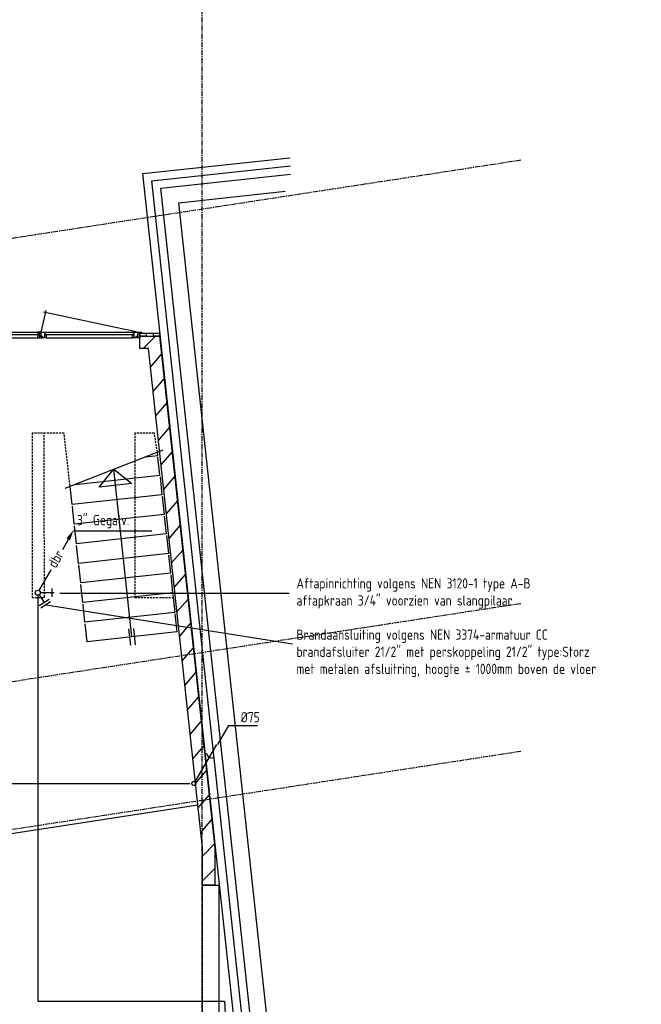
# Model space of a CAD drawing. Extents: x -132501 to 411300, y -42818 to 427495.
# Tile 229 of 256: x 160372 to 167940, y 160142 to 172133. Entities that reach past the tile are written whole.
import ezdxf

# ---------------------------------------------------------------- set-up
doc = ezdxf.new("R2010")
doc.units = 0
doc.header["$LTSCALE"] = 50
for name, pattern in [('CENTER', [2, 1.25, -0.25, 0.25, -0.25]), ('DASHDOT', [300, 250, -25, 0, -25]), ('DASHED', [0.75, 0.5, -0.25])]:
    doc.linetypes.add(name, pattern=pattern)
doc.layers.get('0').update_dxf_attribs({"linetype": 'CONTINUOUS'})
for name, color, linetype in [('52---0--RIOOLINST', 2, 'CONTINUOUS'), ('52AF', 6, 'CONTINUOUS'), ('53WA', 3, 'DASHDOT'), ('BOUW', 1, 'CONTINUOUS'), ('STRAMIEN', 2, 'CENTER')]:
    doc.layers.add(name, color=color, linetype=linetype)
doc.styles.add('ISO25', font='ISO', dxfattribs={"width": 0.9, "height": 125})

# ---------------------------------------------------------------- blocks, each defined once
blk = doc.blocks.new('DBR2')
at = {"layer": '53WA', "color": 2, "linetype": 'Continuous'}
for p, q in [((373, 650), (301, 524)), ((159, 279), (14, 27))]:
    blk.add_line(p, q, dxfattribs=at)
blk.add_circle((0, 0), 31.2, dxfattribs=at)
blk.add_solid([(350, 663), (394, 638), (434, 759)], dxfattribs=at)
at = {"layer": '53WA', "color": 1, "linetype": 'Continuous', "style": 'ISO25', "width": 0.9}
blk.add_text('dbr', height=125, rotation=60, dxfattribs=at).set_placement((221, 290))
blk = doc.blocks.new('80', base_point=(42618, 22673))
at = {"layer": 'BOUW', "linetype": 'Continuous'}
for points in [[(42838, 22673), (42618, 22673), (42618, 23773), (42838, 23773)], [(43078, 22673), (42858, 22673), (42858, 23773), (43078, 23773)], [(43318, 22673), (43098, 22673), (43098, 23773), (43318, 23773)], [(43558, 22673), (43338, 22673), (43338, 23773), (43558, 23773)], [(43798, 22673), (43578, 22673), (43578, 23773), (43798, 23773)], [(44038, 22673), (43818, 22673), (43818, 23773), (44038, 23773)], [(44278, 22673), (44058, 22673), (44058, 23773), (44278, 23773)], [(44518, 22673), (44298, 22673), (44298, 23773), (44518, 23773)], [(44538, 23710), (44538, 22673), (44758, 22673)], [(42617, 23224), (44673, 23224), (44473, 23024), (44473, 23424), (44667, 23227)], [(42718, 23253), (42518, 23253)], [(42718, 23193), (42518, 23193)], [(44778, 22823), (44778, 22673), (44821, 22673)]]:
    blk.add_lwpolyline(points, dxfattribs=at)
at = {"layer": 'BOUW', "linetype": 'DASHDOT'}
blk.add_lwpolyline([(44506, 23836), (44839, 22599)], dxfattribs=at)
blk = doc.blocks.new('C141')
at = {"color": 3, "linetype": 'Continuous'}
blk.add_line((5.5, 9.5), (0.26, 0.42), dxfattribs=at)
blk.add_circle((0, 0), 0.5, dxfattribs=at)
blk.add_arc((4.33, 7.47), 1.22, 184.7529, 295.2471, dxfattribs=at)
at = {"linetype": 'Continuous'}
blk.add_solid([(2.27, 3.29), (0.26, 0.42), (1.74, 3.59)], dxfattribs=at)

msp = doc.modelspace()

# ---------------------------------------------------------------- linework, layer by layer
at = {"layer": '52AF', "color": 1, "linetype": 'Continuous'}
for p, q in [((162783.5441, 163306.936), (162916.9892, 163538.0696)), ((162915.9074, 163538.0685), (163267.4719, 163538.4235))]:
    msp.add_line(p, q, dxfattribs=at)
at = {"layer": '52AF', "linetype": 'Continuous'}
msp.add_line((157217.0336, 162831.0577), (162442.0336, 162831.0577), dxfattribs=at)
at = {"layer": '53WA', "color": 1, "linetype": 'Continuous'}
for p, q in [((161027.9385, 165908.0886), (161979.5667, 165908.0886)), ((160858.4297, 165148.4437), (163650.8638, 165148.4437)), ((160692.0336, 165006.0577), (163692.0336, 164531.0577))]:
    msp.add_line(p, q, dxfattribs=at)
at = {"layer": '53WA', "color": 5, "linetype": 'Continuous'}
for p, q in [((160592.0336, 165131.0577), (160592.0336, 160181.0577)), ((160592.0336, 160181.0577), (162867.0336, 160181.0577)), ((162867.0336, 160181.0577), (162990.6717, 157635.081))]:
    msp.add_line(p, q, dxfattribs=at)
at = {"layer": '53WA', "color": 2, "linetype": 'Continuous'}
for p, q in [((160611.5579, 165126.0705), (160669.1574, 165037.0071)), ((160617.0336, 165156.0577), (160792.0336, 165156.0577)), ((160767.0336, 165106.0577), (160767.0336, 165206.0577)), ((160609.7818, 164998.6074), (160728.533, 165075.4068)), ((160628.9816, 164968.9196), (160747.7329, 165045.719))]:
    msp.add_line(p, q, dxfattribs=at)
at = {"layer": 'BOUW', "linetype": 'Continuous'}
for points in [[(164972.6336, 157115.0577), (163308.7336, 156935.4577), (161870.5336, 170258.5577), (163660.1336, 170451.6577)], [(164988.2336, 157217.3577), (163397.4336, 157045.6577), (161980.6336, 170169.8577), (163670.8336, 170352.2577)], [(165013.6336, 157321.0577), (163486.1336, 157155.7577), (162090.8336, 170081.1577), (163669.0336, 170253.0577)], [(162311.1336, 169903.7577), (163603.6336, 170043.2577)], [(160632.0336, 168329.0577), (160692.0336, 168590.0577)], [(161807.0336, 168329.0577), (160660.0336, 168569.0577)], [(159443.0336, 168329.0577), (160588.0336, 168329.0577)], [(159443.0336, 168299.0577), (160588.0336, 168299.0577)], [(159443.0336, 168259.0577), (160588.0336, 168259.0577)], [(160628.0336, 168329.0577), (160588.0336, 168329.0577), (160588.0336, 168319.0577), (160608.0336, 168319.0577), (160608.0336, 168259.0577), (160648.0336, 168259.0577), (160648.0336, 168269.0577), (160628.0336, 168269.0577), (160628.0336, 168329.0577)], [(160608.0336, 168299.0577), (160588.0336, 168299.0577), (160588.0336, 168259.0577), (160608.0336, 168259.0577)], [(160632.0336, 168329.0577), (160692.0336, 168329.0577), (160692.0336, 168319.0577), (160672.0336, 168319.0577), (160672.0336, 168259.0577), (160652.0336, 168259.0577), (160652.0336, 168274.0577), (160632.0336, 168274.0577), (160632.0336, 168329.0577)], [(160672.0336, 168299.0577), (160692.0336, 168299.0577), (160692.0336, 168259.0577), (160672.0336, 168259.0577)], [(160692.0336, 168329.0577), (161747.0336, 168329.0577)], [(160692.0336, 168299.0577), (161747.0336, 168299.0577)], [(160692.0336, 168259.0577), (161747.0336, 168259.0577)], [(161747.0336, 168329.0577), (161807.0336, 168329.0577), (161807.0336, 168274.0577), (161787.0336, 168274.0577), (161787.0336, 168259.0577), (161767.0336, 168259.0577), (161767.0336, 168319.0577), (161747.0336, 168319.0577), (161747.0336, 168329.0577)], [(161767.0336, 168259.0577), (161747.0336, 168259.0577), (161747.0336, 168299.0577), (161767.0336, 168299.0577)], [(161813.0336, 168329.0577), (161853.0336, 168329.0577), (161853.0336, 168319.0577), (161833.0336, 168319.0577), (161833.0336, 168259.0577), (161793.0336, 168259.0577), (161793.0336, 168269.0577), (161813.0336, 168269.0577), (161813.0336, 168329.0577)], [(161835.0336, 168317.0577), (161910.0336, 168317.0577), (161910.0336, 168277.0577), (161835.0336, 168277.0577), (161835.0336, 168317.0577)], [(161835.0336, 168317.0577), (162075.0336, 168317.0577)], [(161835.0336, 168277.0577), (162075.0336, 168277.0577), (162748.0336, 162046.0577), (162748.0336, 161594.0577), (162596.0336, 161594.0577), (162596.0336, 162049.0577), (161940.1336, 168126.9577), (161835.0336, 168127.0577), (161835.0336, 168277.0577)], [(161835.0336, 168277.0577), (162075.0336, 168277.0577), (162748.0336, 162046.0577), (162748.0336, 161594.0577), (162596.0336, 161594.0577), (162596.0336, 162049.0577), (161940.1336, 168126.9577), (161835.0336, 168127.0577), (161835.0336, 168277.0577)], [(161876.0336, 168127.0577), (162026.0336, 168277.0577)], [(161876.0336, 168127.0577), (162026.0336, 168277.0577)], [(162000.0336, 168317.0577), (162075.0336, 168317.0577), (162075.0336, 168277.0577), (162000.0336, 168277.0577), (162000.0336, 168317.0577)], [(161964.3336, 167903.1577), (162099.1336, 168059.4577)], [(161964.3336, 167903.1577), (162099.1336, 168059.4577)], [(161996.5336, 167604.8577), (162131.3336, 167761.1577)], [(161996.5336, 167604.8577), (162131.3336, 167761.1577)], [(162028.7336, 167306.6577), (162163.5336, 167462.8577)], [(162028.7336, 167306.6577), (162163.5336, 167462.8577)], [(162060.9336, 167008.3577), (162195.7336, 167164.6577)], [(162060.9336, 167008.3577), (162195.7336, 167164.6577)], [(162093.1336, 166710.0577), (162227.9336, 166866.3577)], [(162093.1336, 166710.0577), (162227.9336, 166866.3577)], [(162125.3336, 166411.8577), (162260.1336, 166568.0577)], [(162125.3336, 166411.8577), (162260.1336, 166568.0577)], [(162157.5336, 166113.5577), (162292.3336, 166269.8577)], [(162157.5336, 166113.5577), (162292.3336, 166269.8577)], [(162189.7336, 165815.2577), (162324.5336, 165971.5577)], [(162189.7336, 165815.2577), (162324.5336, 165971.5577)], [(162221.9336, 165517.0577), (162356.7336, 165673.2577)], [(162221.9336, 165517.0577), (162356.7336, 165673.2577)], [(162254.1336, 165218.7577), (162388.9336, 165375.0577)], [(162254.1336, 165218.7577), (162388.9336, 165375.0577)], [(162286.3336, 164920.4577), (162421.1336, 165076.7577)], [(162286.3336, 164920.4577), (162421.1336, 165076.7577)], [(162318.4336, 164622.2577), (162453.3336, 164778.4577)], [(162318.4336, 164622.2577), (162453.3336, 164778.4577)], [(162350.6336, 164323.9577), (162485.4336, 164480.2577)], [(162350.6336, 164323.9577), (162485.4336, 164480.2577)], [(162382.8336, 164025.6577), (162517.6336, 164181.9577)], [(162382.8336, 164025.6577), (162517.6336, 164181.9577)], [(162415.0336, 163727.3577), (162549.8336, 163883.6577)], [(162415.0336, 163727.3577), (162549.8336, 163883.6577)], [(162447.2336, 163429.1577), (162582.0336, 163585.3577)], [(162447.2336, 163429.1577), (162582.0336, 163585.3577)], [(162479.4336, 163130.8577), (162614.2336, 163287.1577)], [(162479.4336, 163130.8577), (162614.2336, 163287.1577)], [(162511.6336, 162832.5577), (162646.4336, 162988.8577)], [(162511.6336, 162832.5577), (162646.4336, 162988.8577)], [(162543.8336, 162534.3577), (162678.6336, 162690.5577)], [(162543.8336, 162534.3577), (162678.6336, 162690.5577)], [(162576.0336, 162236.0577), (162710.8336, 162392.3577)], [(162576.0336, 162236.0577), (162710.8336, 162392.3577)], [(162596.0336, 161947.0577), (162743.0336, 162094.0577)], [(162596.0336, 161947.0577), (162743.0336, 162094.0577)], [(162596.0336, 161647.0577), (162746.0336, 161797.0577)], [(162596.0336, 161647.0577), (162746.0336, 161797.0577)], [(162596.0336, 157029.0577), (162596.0336, 161594.0577), (162796.0336, 161594.0577), (162796.0336, 157369.0577), (162696.0336, 157369.0577), (162696.0336, 157029.0577), (162596.0336, 157029.0577)]]:
    msp.add_lwpolyline(points, dxfattribs=at)
at = {"layer": 'BOUW', "color": 1, "linetype": 'Continuous'}
msp.add_lwpolyline([(165037.6336, 157523.0577), (163663.5336, 157376.1577), (162311.1336, 169903.7577)], dxfattribs=at)
at = {"layer": 'BOUW', "linetype": 'DASHED'}
for points in [[(160983.7336, 166458.4577), (160912.7336, 167096.4577), (160522.0336, 167098.0577), (160522.0336, 165098.0577), (160672.0336, 165098.0577), (160670.7336, 167100.4577)], [(162011.0336, 167098.0577), (161773.0336, 167098.0577), (161772.0336, 165098.0577), (162257.0336, 165098.0577)], [(162047.8336, 166866.6577), (162011.0336, 167098.0577)]]:
    msp.add_lwpolyline(points, dxfattribs=at)
at = {"layer": 'BOUW', "color": 1, "linetype": 'Continuous'}
msp.add_lwpolyline([(162540.2967, 162565.5434), (159026.5453, 162025.3323, -0.1230065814)], format="xyb", dxfattribs=at)
at = {"layer": 'STRAMIEN'}
msp.add_lwpolyline([(162594.7336, 150400.4577), (162594.7336, 180209.4577)], dxfattribs=at)
for points in [[(166471.7336, 170420.5577), (148222.7336, 167616.4577, -0.123), (120848.8336, 171798.9577)], [(166471.7336, 165020.5577), (148222.7336, 162216.4577, -0.123), (120848.8336, 166398.9577)], [(166471.7336, 163220.5577), (148232.7336, 160416.4577, -0.123), (120848.0336, 164598.2577)]]:
    msp.add_lwpolyline(points, format="xyb", dxfattribs=at)

# ---------------------------------------------------------------- block references
at = {"layer": '52---0--RIOOLINST', "xscale": 50, "yscale": 50, "zscale": 50}
msp.add_blockref('C141', (162492.0336, 162831.0577), dxfattribs=at)
at = {"layer": '53WA', "color": 3, "linetype": 'Continuous'}
msp.add_blockref('DBR2', (160590.7843, 165154.3784), dxfattribs=at)
at = {"layer": 'BOUW', "rotation": 96.20000000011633}
msp.add_blockref('80', (162285.7336, 164676.5577), dxfattribs=at)

# ---------------------------------------------------------------- texts
at = {"layer": '52AF', "color": 2, "linetype": 'Continuous', "style": 'ISO25', "width": 0.9}
msp.add_text('%%C75', height=125, dxfattribs=at).set_placement((163061.9833, 163575.556))
at = {"layer": '53WA', "color": 2, "linetype": 'Continuous', "style": 'ISO25', "width": 0.9}
for s, p in [('3" Gegalv.', (161069.5722, 165976.338)), ('Aftapinrichting volgens NEN 3120-1 type A-B', (163742.0336, 165206.0577)), ('aftapkraan 3/4" voorzien van slangpilaar', (163742.0336, 164997.7244)), ('Brandaansluiting volgens NEN 3374-armatuur CC', (163742.0336, 164581.0577)), ('brandafsluiter 21/2" met perskoppeling 21/2" type:Storz', (163742.0336, 164372.7244)), ('met metalen afsluitring, hoogte %%p 1000mm boven de vloer', (163742.0336, 164164.3911))]:
    msp.add_text(s, height=125, dxfattribs=at).set_placement(p)

doc.saveas('drawing.dxf')
